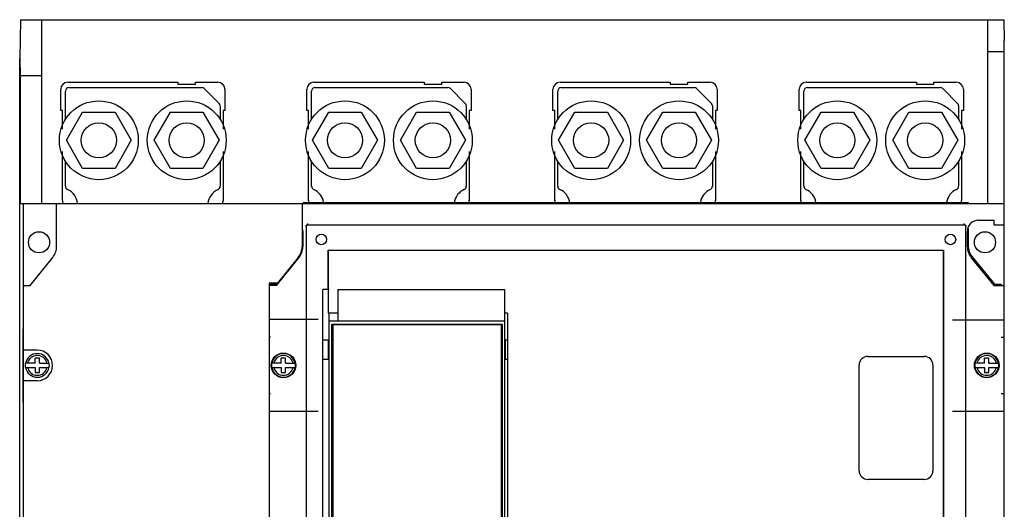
# Model space of a CAD drawing. Header units: millimetres. Extents: x 39 to 319, y 82 to 408.
# Tile 2 of 2: x 39 to 319, y 269 to 408. Entities that reach past the tile are written whole.
import ezdxf

# ---------------------------------------------------------------- set-up
doc = ezdxf.new("R2010")
doc.units = ezdxf.units.MM
doc.header["$LTSCALE"] = 32.137806
doc.layers.get('0').update_dxf_attribs({"linetype": 'CONTINUOUS'})

msp = doc.modelspace()

# ---------------------------------------------------------------- linework, layer by layer
at = {"color": 7, "linetype": 'Continuous'}
for p, q in [((39.01, 408.27), (38.83, 397.23)), ((39.01, 408.27), (318.65, 408.27)), ((45.13, 355.97), (45.13, 408.27)), ((314.13, 355.97), (314.13, 408.27)), ((318.65, 408.27), (318.83, 402.36)), ((318.83, 87.64), (318.83, 402.36)), ((314.13, 399.27), (318.83, 399.27)), ((38.83, 397.23), (38.92, 392.27)), ((38.83, 92.78), (38.83, 397.23)), ((38.92, 392.27), (38.92, 355.97)), ((45.13, 392.27), (38.92, 392.27)), ((52.48, 390.47), (83.83, 390.47)), ((83.83, 390.47), (83.83, 389.97)), ((83.83, 389.97), (88.83, 389.97)), ((88.83, 389.97), (88.83, 390.47)), ((88.83, 390.47), (95.18, 390.47)), ((122.48, 390.47), (153.83, 390.47)), ((153.83, 390.47), (153.83, 389.97)), ((153.83, 389.97), (158.83, 389.97)), ((158.83, 389.97), (158.83, 390.47)), ((158.83, 390.47), (165.18, 390.47)), ((192.48, 390.47), (223.83, 390.47)), ((223.83, 390.47), (223.83, 389.97)), ((223.83, 389.97), (228.83, 389.97)), ((228.83, 389.97), (228.83, 390.47)), ((228.83, 390.47), (235.18, 390.47)), ((262.48, 390.47), (293.83, 390.47)), ((293.83, 390.47), (293.83, 389.97)), ((293.83, 389.97), (298.83, 389.97)), ((298.83, 389.97), (298.83, 390.47)), ((298.83, 390.47), (305.18, 390.47)), ((50.48, 382.47), (50.48, 388.47)), ((51.83, 379.92), (51.83, 387.97)), ((52.83, 388.97), (90.62, 388.97)), ((91.33, 388.67), (95.54, 384.46)), ((97.18, 388.47), (97.18, 382.47)), ((120.48, 382.47), (120.48, 388.47)), ((121.83, 379.92), (121.83, 387.97)), ((122.83, 388.97), (160.62, 388.97)), ((161.33, 388.67), (165.54, 384.46)), ((167.18, 388.47), (167.18, 382.47)), ((190.48, 382.47), (190.48, 388.47)), ((191.83, 379.92), (191.83, 387.97)), ((192.83, 388.97), (230.62, 388.97)), ((231.33, 388.67), (235.54, 384.46)), ((237.18, 388.47), (237.18, 382.47)), ((260.48, 382.47), (260.48, 388.47)), ((261.83, 379.92), (261.83, 387.97)), ((262.83, 388.97), (300.62, 388.97)), ((301.33, 388.67), (305.54, 384.46)), ((307.18, 388.47), (307.18, 382.47)), ((95.83, 383.76), (95.83, 379.92)), ((165.83, 383.76), (165.83, 379.92)), ((235.83, 383.76), (235.83, 379.92)), ((305.83, 383.76), (305.83, 379.92)), ((50.98, 382.47), (50.48, 382.47)), ((50.98, 377.17), (50.98, 382.47)), ((52.09, 373.97), (56.71, 381.97)), ((56.71, 381.97), (65.95, 381.97)), ((65.95, 381.97), (70.57, 373.97)), ((77.09, 373.97), (81.71, 381.97)), ((81.71, 381.97), (90.95, 381.97)), ((90.95, 381.97), (95.57, 373.97)), ((96.68, 382.47), (96.68, 377.17)), ((97.18, 382.47), (96.68, 382.47)), ((120.98, 382.47), (120.48, 382.47)), ((120.98, 377.17), (120.98, 382.47)), ((122.09, 373.97), (126.71, 381.97)), ((126.71, 381.97), (135.95, 381.97)), ((135.95, 381.97), (140.57, 373.97)), ((147.09, 373.97), (151.71, 381.97)), ((151.71, 381.97), (160.95, 381.97)), ((160.95, 381.97), (165.57, 373.97)), ((166.68, 382.47), (166.68, 377.17)), ((167.18, 382.47), (166.68, 382.47)), ((190.98, 382.47), (190.48, 382.47)), ((190.98, 377.17), (190.98, 382.47)), ((192.09, 373.97), (196.71, 381.97)), ((196.71, 381.97), (205.95, 381.97)), ((205.95, 381.97), (210.57, 373.97)), ((217.09, 373.97), (221.71, 381.97)), ((221.71, 381.97), (230.95, 381.97)), ((230.95, 381.97), (235.57, 373.97)), ((236.68, 382.47), (236.68, 377.17)), ((237.18, 382.47), (236.68, 382.47)), ((260.98, 382.47), (260.48, 382.47)), ((260.98, 377.17), (260.98, 382.47)), ((262.09, 373.97), (266.71, 381.97)), ((266.71, 381.97), (275.95, 381.97)), ((275.95, 381.97), (280.57, 373.97)), ((287.1, 373.97), (291.71, 381.97)), ((291.71, 381.97), (300.95, 381.97)), ((300.95, 381.97), (305.57, 373.97)), ((306.68, 382.47), (306.68, 377.17)), ((307.18, 382.47), (306.68, 382.47)), ((56.71, 365.97), (52.09, 373.97)), ((70.57, 373.97), (65.95, 365.97)), ((81.71, 365.97), (77.09, 373.97)), ((95.57, 373.97), (90.95, 365.97)), ((126.71, 365.97), (122.09, 373.97)), ((140.57, 373.97), (135.95, 365.97)), ((151.71, 365.97), (147.09, 373.97)), ((165.57, 373.97), (160.95, 365.97)), ((196.71, 365.97), (192.09, 373.97)), ((210.57, 373.97), (205.95, 365.97)), ((221.71, 365.97), (217.09, 373.97)), ((235.57, 373.97), (230.95, 365.97)), ((266.71, 365.97), (262.09, 373.97)), ((280.57, 373.97), (275.95, 365.97)), ((291.71, 365.97), (287.1, 373.97)), ((305.57, 373.97), (300.95, 365.97)), ((50.98, 356.85), (50.98, 370.76)), ((96.68, 370.76), (96.68, 356.85)), ((120.98, 356.85), (120.98, 370.76)), ((166.68, 370.76), (166.68, 356.85)), ((190.98, 356.85), (190.98, 370.76)), ((236.68, 370.76), (236.68, 356.85)), ((260.98, 356.85), (260.98, 370.76)), ((306.68, 370.76), (306.68, 356.85)), ((51.83, 360.92), (51.83, 368.02)), ((95.83, 368.02), (95.83, 360.92)), ((121.83, 360.92), (121.83, 368.02)), ((165.83, 368.02), (165.83, 360.92)), ((191.83, 360.92), (191.83, 368.02)), ((235.83, 368.02), (235.83, 360.92)), ((261.83, 360.92), (261.83, 368.02)), ((305.83, 368.02), (305.83, 360.92)), ((65.95, 365.97), (56.71, 365.97)), ((90.95, 365.97), (81.71, 365.97)), ((135.95, 365.97), (126.71, 365.97)), ((160.95, 365.97), (151.71, 365.97)), ((205.95, 365.97), (196.71, 365.97)), ((230.95, 365.97), (221.71, 365.97)), ((275.95, 365.97), (266.71, 365.97)), ((300.95, 365.97), (291.71, 365.97)), ((38.92, 355.97), (318.83, 355.97)), ((39.93, 332.72), (39.93, 355.97)), ((49.33, 343.82), (49.33, 355.97)), ((119.13, 355.97), (119.13, 343.82)), ((119.55, 355.97), (119.55, 356.28)), ((119.55, 356.28), (308.55, 356.28)), ((308.55, 356.28), (308.55, 355.97)), ((120.66, 350.27), (120.66, 349.98)), ((307.44, 349.98), (307.44, 350.27)), ((311.43, 351.22), (315.82, 351.22)), ((315.82, 351.22), (315.82, 349.97)), ((119.33, 348.12), (119.33, 343.72)), ((120.34, 349.67), (120.06, 349.67)), ((120.34, 140.89), (120.34, 349.67)), ((120.66, 349.98), (307.44, 349.98)), ((308.04, 349.67), (307.75, 349.67)), ((307.75, 349.67), (307.75, 140.89)), ((308.33, 343.72), (308.33, 348.12)), ((308.55, 348.78), (308.55, 344.03)), ((315.82, 349.97), (318.83, 349.97)), ((126.56, 331.58), (126.56, 342.77)), ((126.61, 342.72), (126.56, 342.77)), ((126.56, 342.77), (301.55, 342.77)), ((126.61, 324.8), (126.61, 342.72)), ((126.61, 342.72), (301.49, 342.72)), ((301.49, 342.72), (301.55, 342.77)), ((301.49, 147.83), (301.49, 342.72)), ((301.55, 342.77), (301.55, 147.78)), ((41.83, 332.72), (48.23, 340.69)), ((111.83, 332.72), (118.21, 340.56)), ((118.01, 340.67), (112.1, 333.37)), ((309.45, 340.56), (315.83, 332.72)), ((309.67, 340.87), (316.05, 333.03)), ((109.73, 333.37), (109.73, 156.57)), ((112.1, 333.37), (109.73, 333.37)), ((39.93, 157.22), (39.93, 332.72)), ((39.93, 332.72), (41.83, 332.72)), ((111.83, 332.72), (109.73, 332.72)), ((110.15, 332.72), (110.15, 333.03)), ((110.15, 333.03), (112.05, 333.03)), ((125.03, 154.58), (125.03, 331.58)), ((126.83, 331.58), (125.03, 331.58)), ((129.33, 331.58), (129.33, 322.58)), ((129.33, 331.58), (176.83, 331.58)), ((176.83, 154.58), (176.83, 331.58)), ((315.83, 332.72), (318.83, 332.72)), ((316.05, 333.03), (317.95, 333.03)), ((317.95, 333.03), (317.95, 332.72)), ((39.83, 317.96), (39.93, 322.96)), ((123.75, 322.97), (109.73, 322.97)), ((129.33, 324.8), (126.61, 324.8)), ((126.83, 213.48), (126.83, 324.8)), ((176.83, 322.58), (126.83, 322.58)), ((177.56, 324.8), (176.83, 324.8)), ((177.56, 324.8), (177.56, 148.77)), ((304.13, 322.96), (318.83, 322.96)), ((127.63, 214.59), (127.63, 321.69)), ((127.63, 321.69), (176.03, 321.69)), ((127.83, 321.49), (127.83, 214.79)), ((175.83, 321.49), (127.83, 321.49)), ((175.83, 214.79), (175.83, 321.49)), ((176.03, 321.69), (176.03, 214.59)), ((39.83, 301.96), (39.83, 317.96)), ((39.93, 317.96), (39.83, 317.96)), ((110.15, 317.97), (109.73, 317.97)), ((125.03, 317.28), (126.83, 317.28)), ((126.68, 311.93), (126.68, 316.93)), ((126.83, 316.93), (126.68, 316.93)), ((176.83, 317.28), (177.56, 317.28)), ((176.98, 316.93), (176.83, 316.93)), ((176.98, 311.93), (176.98, 316.93)), ((317.95, 317.96), (318.83, 317.96)), ((43.83, 314.32), (39.93, 314.32)), ((43.23, 310.57), (43.23, 311.98)), ((44.43, 311.98), (43.23, 311.98)), ((44.43, 310.57), (44.43, 311.98)), ((113.23, 310.57), (113.23, 311.98)), ((114.43, 311.98), (113.23, 311.98)), ((114.43, 310.57), (114.43, 311.98)), ((125.03, 311.78), (126.83, 311.78)), ((126.68, 311.93), (126.83, 311.93)), ((176.83, 311.93), (176.98, 311.93)), ((176.83, 311.78), (177.56, 311.78)), ((280.05, 312.53), (296.05, 312.53)), ((314.43, 311.98), (313.23, 311.98)), ((313.23, 310.57), (313.23, 311.98)), ((314.43, 310.57), (314.43, 311.98)), ((43.23, 310.57), (40.45, 310.57)), ((40.45, 309.37), (43.23, 309.37)), ((43.23, 309.37), (43.23, 307.97)), ((44.43, 310.57), (47.21, 310.57)), ((44.43, 307.97), (44.43, 309.37)), ((44.43, 309.37), (47.21, 309.37)), ((113.23, 310.57), (110.45, 310.57)), ((110.45, 309.37), (113.23, 309.37)), ((113.23, 309.37), (113.23, 307.97)), ((114.43, 310.57), (117.21, 310.57)), ((114.43, 307.97), (114.43, 309.37)), ((114.43, 309.37), (117.21, 309.37)), ((277.55, 280.03), (277.55, 310.03)), ((298.55, 310.03), (298.55, 280.03)), ((313.23, 310.57), (310.45, 310.57)), ((310.45, 309.37), (313.23, 309.37)), ((313.23, 309.37), (313.23, 307.97)), ((314.43, 310.57), (317.21, 310.57)), ((314.43, 309.37), (317.21, 309.37)), ((314.43, 307.97), (314.43, 309.37)), ((43.83, 305.62), (39.93, 305.62)), ((43.23, 307.97), (44.43, 307.97)), ((113.23, 307.97), (114.43, 307.97)), ((313.23, 307.97), (314.43, 307.97)), ((39.93, 296.96), (39.83, 301.96)), ((39.93, 301.96), (39.83, 301.96)), ((109.73, 301.97), (110.15, 301.97)), ((317.95, 301.96), (318.83, 301.96)), ((109.73, 296.97), (123.75, 296.97)), ((304.13, 296.96), (318.83, 296.96)), ((296.05, 277.53), (280.05, 277.53))]:
    msp.add_line(p, q, dxfattribs=at)
for centre, radius in [((61.33, 373.97), 11.21), ((86.33, 373.97), 11.21), ((131.33, 373.97), 11.21), ((156.33, 373.97), 11.21), ((201.33, 373.97), 11.21), ((226.33, 373.97), 11.21), ((271.33, 373.97), 11.21), ((296.33, 373.97), 11.21), ((61.33, 373.97), 5), ((86.33, 373.97), 5), ((131.33, 373.97), 5), ((156.33, 373.97), 5), ((201.33, 373.97), 5), ((226.33, 373.97), 5), ((271.33, 373.97), 5), ((296.33, 373.97), 5), ((44.33, 344.97), 3), ((124.6, 345.78), 1.5), ((303.5, 345.78), 1.5), ((313.33, 344.97), 3), ((113.83, 309.97), 3.51), ((313.83, 309.97), 3.51)]:
    msp.add_circle(centre, radius, dxfattribs=at)
for centre, radius, start, end in [((52.48, 388.47), 2, 90, 180), ((95.18, 388.47), 2, 0, 90), ((122.48, 388.47), 2, 90, 180), ((165.18, 388.47), 2, 0, 90), ((192.48, 388.47), 2, 90, 180), ((235.18, 388.47), 2, 0, 90), ((262.48, 388.47), 2, 90, 180), ((305.18, 388.47), 2, 0, 90), ((52.83, 387.97), 1, 90, 180), ((90.62, 387.97), 1, 44.7651, 90), ((122.83, 387.97), 1, 90, 180), ((160.62, 387.97), 1, 44.7651, 90), ((192.83, 387.97), 1, 90, 180), ((230.62, 387.97), 1, 44.7651, 90), ((262.83, 387.97), 1, 90, 180), ((300.62, 387.97), 1, 44.7651, 90), ((94.83, 383.76), 1, 0, 44.7651), ((164.83, 383.76), 1, 0, 44.7651), ((234.83, 383.76), 1, 0, 44.7651), ((304.83, 383.76), 1, 0, 44.7651), ((52.83, 360.92), 1, 180, 245.1654), ((50.33, 355.47), 5, 5.7392, 65.4059), ((97.33, 355.47), 5, 114.5941, 174.2608), ((94.83, 360.92), 1, 294.8346, 360), ((122.83, 360.92), 1, 180, 245.1654), ((120.33, 355.47), 5, 9.6335, 65.4059), ((167.33, 355.47), 5, 114.5941, 170.3665), ((164.83, 360.92), 1, 294.8346, 360), ((192.83, 360.92), 1, 180, 245.1654), ((190.33, 355.47), 5, 9.6335, 65.4059), ((237.33, 355.47), 5, 114.5941, 170.3665), ((234.83, 360.92), 1, 294.8346, 360), ((262.83, 360.92), 1, 180, 245.1654), ((260.33, 355.47), 5, 9.6335, 65.4059), ((307.33, 355.47), 5, 114.5941, 170.3665), ((304.83, 360.92), 1, 294.8346, 360), ((52.98, 356.85), 2, 180, 206.1039), ((94.68, 356.85), 2, 333.8961, 360), ((122.98, 356.85), 2, 180, 196.5758), ((164.68, 356.85), 2, 343.4242, 360), ((192.98, 356.85), 2, 180, 196.5758), ((234.68, 356.85), 2, 343.4242, 360), ((262.98, 356.85), 2, 180, 196.5758), ((304.68, 356.85), 2, 343.4242, 360), ((311.43, 348.12), 3.1, 90, 180), ((116.23, 348.12), 3.1, 0, 10.2654), ((120.66, 349.67), 0.316, 90, 180), ((307.44, 349.67), 0.316, 0, 90), ((44.33, 343.82), 5, 321.239, 360), ((114.13, 343.82), 5, 320.9926, 360), ((114.33, 343.72), 5, 320.8848, 360), ((313.33, 343.72), 5, 180, 219.1152), ((313.55, 344.03), 5, 180, 219.1152), ((43.83, 309.97), 4.35, 270, 90), ((43.83, 309.97), 3.36, 10.274, 169.726), ((43.83, 309.97), 2.82, 12.2675, 167.7325), ((113.83, 309.97), 3.36, 10.274, 169.726), ((113.83, 309.97), 2.82, 12.2675, 167.7325), ((280.05, 310.03), 2.5, 90, 180), ((296.05, 310.03), 2.5, 0, 90), ((313.83, 309.97), 3.36, 10.274, 169.726), ((313.83, 309.97), 2.82, 12.2675, 167.7325), ((43.83, 309.97), 3.43, 169.9265, 190.0735), ((43.83, 309.97), 3.36, 190.274, 349.726), ((43.83, 309.97), 2.82, 192.2675, 347.7325), ((43.83, 309.97), 1, 126.8699, 143.1301), ((43.83, 309.97), 1, 216.8699, 233.1301), ((43.83, 309.97), 1, 36.8699, 53.1301), ((43.83, 309.97), 1, 306.8699, 323.1301), ((43.83, 309.97), 3.43, 349.9265, 10.0735), ((113.83, 309.97), 3.43, 169.9265, 190.0735), ((113.83, 309.97), 3.36, 190.274, 349.726), ((113.83, 309.97), 2.82, 192.2675, 347.7325), ((113.83, 309.97), 1, 126.8699, 143.1301), ((113.83, 309.97), 1, 216.8699, 233.1301), ((113.83, 309.97), 1, 36.8699, 53.1301), ((113.83, 309.97), 1, 306.8699, 323.1301), ((113.83, 309.97), 3.43, 349.9265, 10.0735), ((313.83, 309.97), 3.43, 169.9265, 190.0735), ((313.83, 309.97), 3.36, 190.274, 349.726), ((313.83, 309.97), 2.82, 192.2675, 347.7325), ((313.83, 309.97), 1, 126.8699, 143.1301), ((313.83, 309.97), 1, 216.8699, 233.1301), ((313.83, 309.97), 1, 36.8699, 53.1301), ((313.83, 309.97), 1, 306.8699, 323.1301), ((313.83, 309.97), 3.43, 349.9265, 10.0735), ((280.05, 280.03), 2.5, 180, 270), ((296.05, 280.03), 2.5, 270, 360)]:
    msp.add_arc(centre, radius, start, end, dxfattribs=at)

doc.saveas('drawing.dxf')
